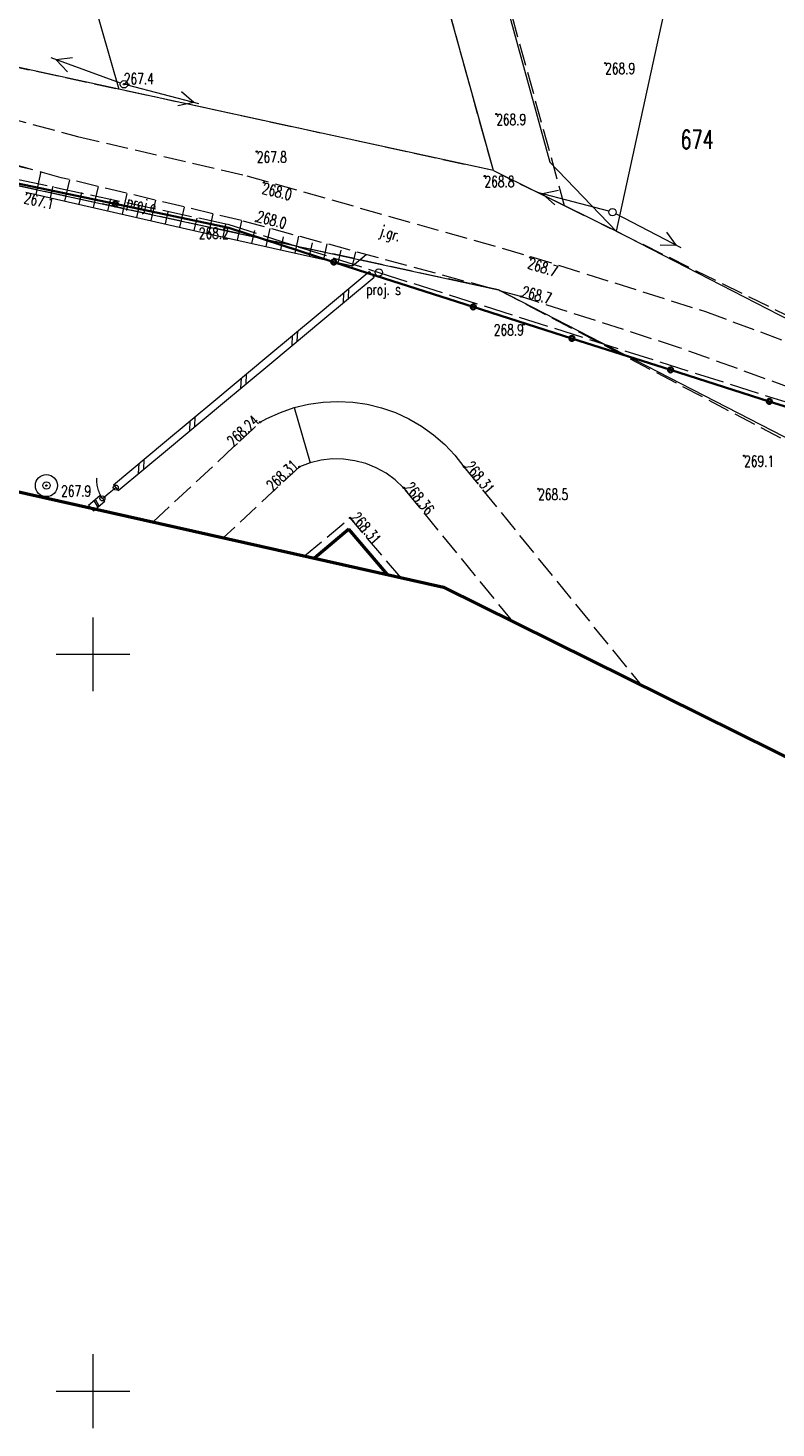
# Model space of a CAD drawing. Header units: metres. Extents: x 7457875 to 7459052, y 5635789 to 5636227.
# Tile 18 of 24: x 7458596 to 7458646, y 5635998 to 5636092. Entities that reach past the tile are written whole.
import ezdxf
from ezdxf.enums import TextEntityAlignment as Align

# ---------------------------------------------------------------- set-up
doc = ezdxf.new("R2010")
doc.units = ezdxf.units.M
doc.header["$MEASUREMENT"] = 0
for name, pattern in [('1', [0]), ('14', [1, -1]), ('2', [1.5, 1, -0.5]), ('BUBZ02', [1.75, 1.25, -0.5]), ('BUBZ03_01', [1, 1]), ('BUBZ03_01G', [0.875, 0.875]), ('EGBB01', [0]), ('GDE', [0]), ('GUK', [2, 1.5, -0.5]), ('KTJZ01', [2, 1.5, -0.5]), ('KTPL01', [2, 1.5, -0.5]), ('SUPE_01', [0]), ('SUPE_P_01', [2.5, 2, -0.5])]:
    doc.linetypes.add(name, pattern=pattern)
doc.layers.get('0').update_dxf_attribs({"color": 250, "linetype": 'CONTINUOUS', "lineweight": 100})
for name, color, linetype, lineweight in [('BUBZ_L_1', 7, 'BUBZ02', 18), ('BUBZ_L_2', 7, 'BUBZ03_01', 18), ('BUIB_L_1', 7, 'CONTINUOUS', 18), ('DZIALKI_L_0', 90, '1', 18), ('DZIALKI_T_0', 90, 'CONTINUOUS', 25), ('EGBB_L_0', 7, 'EGBB01', 50), ('KRZYZE_L_0', 7, '1', 18), ('KTJZ_E_T_0', 7, 'CONTINUOUS', 15), ('KTJZ_L_0', 7, 'KTJZ01', 18), ('KTOK_L_3', 7, '1', 18), ('KTOK_L_4', 7, 'CONTINUOUS', 35), ('KTPL_L_0', 7, 'KTPL01', 18), ('RTPW_T_0', 7, 'CONTINUOUS', 15), ('RTPW_T_1', 7, 'CONTINUOUS', 15), ('SUPE_L_3', 1, 'SUPE_01', 18), ('SUPM_E_T_0', 7, 'CONTINUOUS', 15), ('SUPM_T_0', 7, 'CONTINUOUS', 15), ('SUPP_E_T_2', 1, 'CONTINUOUS', 15), ('SUPP_L_2', 1, 'SUPE_P_01', 18), ('SUSM_T_3', 7, 'CONTINUOUS', 18), ('SUUW_T_1', 7, 'CONTINUOUS', 18), ('UZYTKI_L_0', 90, '2', 18), ('ZAKRES_L_0', 1, '1', 50)]:
    doc.layers.add(name, color=color, linetype=linetype, lineweight=lineweight)
doc.styles.get("Standard").update_dxf_attribs({"font": 'Simplex.SHX', "width": 0.75})

# ---------------------------------------------------------------- blocks, each defined once
blk = doc.blocks.new('RTPW01')
at = {"linetype": 'Continuous'}
blk.add_circle((0, 0), 0.045, dxfattribs=at)
blk = doc.blocks.new('WSP')
at = {"linetype": 'Continuous'}
blk.add_circle((0, 0), 0.045, dxfattribs=at)
blk = doc.blocks.new('RTPW02')
at = {"linetype": 'Continuous'}
blk.add_circle((0, 0), 0.045, dxfattribs=at)
blk = doc.blocks.new('SLU')
at = {"linetype": 'Continuous'}
blk.add_circle((0, 0), 0.25, dxfattribs=at)
blk = doc.blocks.new('SUSM04_01')
at = {"linetype": 'Continuous'}
blk.add_circle((0, 0), 0.25, dxfattribs=at)
blk = doc.blocks.new('SUUS13')
at = {"linetype": 'Continuous'}
for radius in [0.75, 0.25]:
    blk.add_circle((0, 0), radius, dxfattribs=at)

msp = doc.modelspace()

# ---------------------------------------------------------------- linework, layer by layer
at = {"layer": 'BUBZ_L_1', "linetype": '1'}
for p, q in [((7458596.141, 5636081.191), (7458596.496, 5636082.752)), ((7458598.091, 5636080.747), (7458598.42, 5636082.196)), ((7458597.116, 5636080.969), (7458597.295, 5636081.755)), ((7458599.066, 5636080.526), (7458599.247, 5636081.321)), ((7458600.041, 5636080.304), (7458600.366, 5636081.732)), ((7458601.991, 5636079.86), (7458602.312, 5636081.268)), ((7458601.016, 5636080.082), (7458601.2, 5636080.887)), ((7458602.967, 5636079.639), (7458603.152, 5636080.454)), ((7458603.942, 5636079.417), (7458604.257, 5636080.803)), ((7458604.917, 5636079.195), (7458605.104, 5636080.02)), ((7458605.892, 5636078.973), (7458606.203, 5636080.339)), ((7458606.867, 5636078.752), (7458607.054, 5636079.587)), ((7458607.843, 5636078.533), (7458608.144, 5636079.876)), ((7458608.819, 5636078.314), (7458609.009, 5636079.162)), ((7458609.794, 5636078.095), (7458610.09, 5636079.412)), ((7458610.77, 5636077.877), (7458610.965, 5636078.747)), ((7458611.746, 5636077.658), (7458612.021, 5636078.886)), ((7458612.722, 5636077.439), (7458612.922, 5636078.331)), ((7458613.698, 5636077.221), (7458613.953, 5636078.361)), ((7458614.673, 5636077.002), (7458614.878, 5636077.915)), ((7458615.649, 5636076.783), (7458615.885, 5636077.836)), ((7458616.625, 5636076.565), (7458616.818, 5636077.426)), ((7458617.601, 5636076.346), (7458617.817, 5636077.311))]:
    msp.add_line(p, q, dxfattribs=at)
at = {"layer": 'BUBZ_L_2', "linetype": 'BUBZ03_01'}
for p, q in [((7458595.825, 5636082.898), (7458592.982, 5636083.514)), ((7458617.601, 5636076.346), (7458618.52, 5636077.121))]:
    msp.add_line(p, q, dxfattribs=at)
at = {"layer": 'BUBZ_L_2', "linetype": 'BUBZ03_01G'}
for p, q in [((7458595.439, 5636081.351), (7458606.837, 5636078.758)), ((7458606.837, 5636078.758), (7458617.601, 5636076.346))]:
    msp.add_line(p, q, dxfattribs=at)
at = {"layer": 'BUIB_L_1'}
for p, q in [((7458615.263, 5636073.067), (7458618.731, 5636075.96)), ((7458615.583, 5636072.683), (7458619.052, 5636075.575)), ((7458618.731, 5636075.96), (7458619.052, 5636075.575)), ((7458616.97, 5636073.84), (7458616.997, 5636074.513)), ((7458617.317, 5636074.129), (7458617.344, 5636074.803)), ((7458611.794, 5636070.175), (7458615.263, 5636073.067)), ((7458612.114, 5636069.791), (7458615.583, 5636072.683)), ((7458613.501, 5636070.948), (7458613.528, 5636071.621)), ((7458613.848, 5636071.237), (7458613.875, 5636071.91)), ((7458608.325, 5636067.283), (7458611.794, 5636070.175)), ((7458608.645, 5636066.899), (7458612.114, 5636069.791)), ((7458610.032, 5636068.056), (7458610.059, 5636068.729)), ((7458610.379, 5636068.345), (7458610.406, 5636069.018)), ((7458604.856, 5636064.39), (7458608.325, 5636067.283)), ((7458605.176, 5636064.006), (7458608.645, 5636066.899)), ((7458606.564, 5636065.163), (7458606.59, 5636065.836)), ((7458606.91, 5636065.452), (7458606.937, 5636066.126)), ((7458601.387, 5636061.498), (7458604.856, 5636064.39)), ((7458601.707, 5636061.114), (7458605.176, 5636064.006)), ((7458603.095, 5636062.271), (7458603.121, 5636062.944)), ((7458603.442, 5636062.56), (7458603.468, 5636063.233)), ((7458601.387, 5636061.498), (7458601.707, 5636061.114)), ((7458599.701, 5636060.109), (7458600.473, 5636060.764)), ((7458599.701, 5636060.109), (7458600.025, 5636059.728)), ((7458600.025, 5636059.728), (7458600.797, 5636060.382)), ((7458600.334, 5636059.99), (7458600.087, 5636060.437)), ((7458600.411, 5636060.055), (7458600.165, 5636060.502)), ((7458600.473, 5636060.764), (7458600.797, 5636060.382))]:
    msp.add_line(p, q, dxfattribs=at)
at = {"layer": 'DZIALKI_L_0', "linetype": 'GDE'}
for p, q in [((7458595.707, 5636109.624), (7458601.74, 5636088.34)), ((7458627.14, 5636082.81), (7458621.304, 5636103.955)), ((7458625.582, 5636103.008), (7458630.96, 5636083.39)), ((7458639.82, 5636098.663), (7458635.47, 5636078.7)), ((7458532.59, 5636095.31), (7458627.49, 5636074.72)), ((7458601.74, 5636088.34), (7458572.72, 5636094.66)), ((7458627.14, 5636082.81), (7458601.74, 5636088.34)), ((7458635.47, 5636078.7), (7458630.96, 5636083.39)), ((7458627.14, 5636082.81), (7458630.01, 5636081.39)), ((7458630.01, 5636081.39), (7458631.95, 5636080.44)), ((7458635.47, 5636078.7), (7458631.95, 5636080.44)), ((7458648.13, 5636072.19), (7458635.47, 5636078.7)), ((7458662.56, 5636056.66), (7458627.49, 5636074.72))]:
    msp.add_line(p, q, dxfattribs=at)
at = {"layer": 'EGBB_L_0', "linetype": 'EGBB01'}
for p, q in [((7458617.35, 5636058.48), (7458615.024, 5636056.511)), ((7458619.964, 5636055.401), (7458617.35, 5636058.48))]:
    msp.add_line(p, q, dxfattribs=at)
at = {"layer": 'KRZYZE_L_0', "linetype": '1'}
for p, q in [((7458600, 5636047.5), (7458600, 5636052.5)), ((7458597.5, 5636050), (7458602.5, 5636050)), ((7458600, 5635997.5), (7458600, 5636002.5)), ((7458597.5, 5636000), (7458602.5, 5636000))]:
    msp.add_line(p, q, dxfattribs=at)
at = {"layer": 'KTJZ_L_0', "linetype": 'KTJZ01'}
for p, q in [((7458586.273, 5636088.536), (7458598.956, 5636085.133)), ((7458597.852, 5636082.331), (7458585.4, 5636085.809)), ((7458598.956, 5636085.133), (7458610.423, 5636082.463)), ((7458610.061, 5636079.419), (7458597.852, 5636082.331)), ((7458610.423, 5636082.463), (7458629.652, 5636076.996)), ((7458629.005, 5636074.271), (7458610.061, 5636079.419)), ((7458629.652, 5636076.996), (7458641.51, 5636073.255)), ((7458639.765, 5636070.795), (7458629.005, 5636074.271)), ((7458641.51, 5636073.255), (7458655.958, 5636067.895)), ((7458653.085, 5636065.968), (7458639.765, 5636070.795))]:
    msp.add_line(p, q, dxfattribs=at)
at = {"layer": 'KTOK_L_3'}
for p, q in [((7458600.266, 5636061.829), (7458600.271, 5636061.923)), ((7458600.267, 5636061.74), (7458600.266, 5636061.829)), ((7458600.269, 5636061.651), (7458600.267, 5636061.74)), ((7458600.282, 5636061.56), (7458600.269, 5636061.651)), ((7458600.271, 5636061.923), (7458600.277, 5636061.953)), ((7458600.29, 5636061.476), (7458600.282, 5636061.56)), ((7458600.31, 5636061.376), (7458600.29, 5636061.476)), ((7458600.323, 5636061.285), (7458600.31, 5636061.376)), ((7458600.355, 5636061.195), (7458600.323, 5636061.285)), ((7458600.381, 5636061.1), (7458600.355, 5636061.195)), ((7458600.413, 5636061.011), (7458600.381, 5636061.1)), ((7458601.091, 5636060.94), (7458601.547, 5636061.306)), ((7458600.451, 5636060.926), (7458600.413, 5636061.011)), ((7458600.49, 5636060.828), (7458600.451, 5636060.926)), ((7458600.534, 5636060.748), (7458600.49, 5636060.828)), ((7458600.585, 5636060.661), (7458600.534, 5636060.748)), ((7458600.635, 5636060.573), (7458600.585, 5636060.661)), ((7458600.635, 5636060.573), (7458601.091, 5636060.94))]:
    msp.add_line(p, q, dxfattribs=at)
for centre in [(7458601.547, 5636061.306), (7458600.635, 5636060.573)]:
    msp.add_circle(centre, 0.17, dxfattribs=at)
at = {"layer": 'KTOK_L_4'}
for p, q in [((7458593.828, 5636082.17), (7458601.513, 5636080.555)), ((7458601.513, 5636080.555), (7458609.198, 5636078.94)), ((7458609.198, 5636078.94), (7458616.325, 5636076.606)), ((7458616.325, 5636076.606), (7458618.632, 5636075.85)), ((7458618.632, 5636075.85), (7458625.776, 5636073.567)), ((7458625.776, 5636073.567), (7458632.467, 5636071.429)), ((7458632.467, 5636071.429), (7458639.157, 5636069.292)), ((7458639.157, 5636069.292), (7458645.848, 5636067.154)), ((7458645.848, 5636067.154), (7458652.538, 5636065.016))]:
    msp.add_line(p, q, dxfattribs=at)
for centre in [(7458601.513, 5636080.555), (7458616.325, 5636076.606), (7458625.776, 5636073.567), (7458632.467, 5636071.429), (7458639.157, 5636069.292), (7458645.848, 5636067.154)]:
    msp.add_circle(centre, 0.17, dxfattribs=at)
at = {"layer": 'KTPL_L_0', "linetype": 'KTPL01'}
for p, q in [((7458612.702, 5636066.407), (7458613.646, 5636066.734)), ((7458613.646, 5636066.734), (7458614.618, 5636066.97)), ((7458614.618, 5636066.97), (7458615.607, 5636067.111)), ((7458615.607, 5636067.111), (7458616.606, 5636067.158)), ((7458616.606, 5636067.158), (7458617.604, 5636067.108)), ((7458617.604, 5636067.108), (7458618.593, 5636066.964)), ((7458618.593, 5636066.964), (7458619.564, 5636066.726)), ((7458619.564, 5636066.726), (7458620.508, 5636066.396)), ((7458611.325, 5636065.735), (7458611.793, 5636065.992)), ((7458611.793, 5636065.992), (7458612.702, 5636066.407)), ((7458620.508, 5636066.396), (7458621.416, 5636065.978)), ((7458621.416, 5636065.978), (7458622.28, 5636065.475)), ((7458604.068, 5636058.974), (7458611.325, 5636065.735)), ((7458622.28, 5636065.475), (7458623.092, 5636064.892)), ((7458623.092, 5636064.892), (7458623.844, 5636064.234)), ((7458623.844, 5636064.234), (7458624.53, 5636063.507)), ((7458614.714, 5636062.984), (7458613.995, 5636062.716)), ((7458615.46, 5636063.162), (7458614.714, 5636062.984)), ((7458616.223, 5636063.246), (7458615.46, 5636063.162)), ((7458616.99, 5636063.236), (7458616.223, 5636063.246)), ((7458617.751, 5636063.132), (7458616.99, 5636063.236)), ((7458618.492, 5636062.935), (7458617.751, 5636063.132)), ((7458619.204, 5636062.648), (7458618.492, 5636062.935)), ((7458624.53, 5636063.507), (7458625.144, 5636062.718)), ((7458613.995, 5636062.716), (7458608.831, 5636057.903)), ((7458619.875, 5636062.276), (7458619.204, 5636062.648)), ((7458620.495, 5636061.824), (7458619.875, 5636062.276)), ((7458625.144, 5636062.718), (7458637.151, 5636047.91)), ((7458621.055, 5636061.299), (7458620.495, 5636061.824)), ((7458628.452, 5636052.22), (7458621.055, 5636061.299)), ((7458614.341, 5636056.665), (7458617.43, 5636059.25)), ((7458620.875, 5636055.196), (7458617.43, 5636059.25)), ((7458617.35, 5636058.48), (7458615.024, 5636056.511)), ((7458619.964, 5636055.401), (7458617.35, 5636058.48))]:
    msp.add_line(p, q, dxfattribs=at)
at = {"layer": 'KTPL_L_0', "linetype": '14'}
msp.add_line((7458613.646, 5636066.734), (7458614.714, 5636062.984), dxfattribs=at)
at = {"layer": 'SUPE_L_3', "linetype": 'SUPE_01'}
for p, q in [((7458598.602, 5636090.466), (7458597.492, 5636090.336)), ((7458601.865, 5636088.755), (7458597.163, 5636090.455)), ((7458598.262, 5636089.526), (7458597.492, 5636090.336)), ((7458607.178, 5636087.339), (7458602.342, 5636088.607)), ((7458606.84, 5636087.427), (7458605.999, 5636088.165)), ((7458606.84, 5636087.427), (7458605.746, 5636087.197)), ((7458634.968, 5636080.053), (7458630.132, 5636081.321)), ((7458631.564, 5636081.463), (7458630.47, 5636081.233)), ((7458631.311, 5636080.495), (7458630.47, 5636081.233)), ((7458639.867, 5636077.567), (7458635.432, 5636079.875)), ((7458639.557, 5636077.728), (7458638.901, 5636078.633)), ((7458639.557, 5636077.728), (7458638.439, 5636077.746))]:
    msp.add_line(p, q, dxfattribs=at)
at = {"layer": 'SUPP_L_2', "linetype": 'SUPE_P_01'}
for p, q in [((7458585.168, 5636084.298), (7458609.148, 5636079.178)), ((7458609.148, 5636079.178), (7458619.371, 5636075.903)), ((7458619.371, 5636075.903), (7458652.74, 5636065.282))]:
    msp.add_line(p, q, dxfattribs=at)
at = {"layer": 'UZYTKI_L_0', "linetype": 'GUK'}
for p, q in [((7458627.14, 5636082.81), (7458621.303, 5636103.955)), ((7458625.725, 5636102.976), (7458631.95, 5636080.44)), ((7458627.49, 5636074.72), (7458532.59, 5636095.31)), ((7458572.72, 5636094.66), (7458601.74, 5636088.34)), ((7458627.14, 5636082.81), (7458601.74, 5636088.34)), ((7458627.14, 5636082.81), (7458630.01, 5636081.39)), ((7458631.95, 5636080.44), (7458630.01, 5636081.39)), ((7458631.95, 5636080.44), (7458635.47, 5636078.7)), ((7458635.47, 5636078.7), (7458648.21, 5636072.41)), ((7458659.02, 5636058.15), (7458627.49, 5636074.72))]:
    msp.add_line(p, q, dxfattribs=at)
at = {"layer": 'ZAKRES_L_0', "linetype": '1'}
for p, q in [((7458538.59, 5636073.69), (7458623.75, 5636054.55)), ((7458623.75, 5636054.55), (7458708.9, 5636012.36))]:
    msp.add_line(p, q, dxfattribs=at)

# ---------------------------------------------------------------- block references
at = {"layer": 'RTPW_T_0'}
for name, p in [('RTPW01', (7458634.72, 5636090.11)), ('RTPW01', (7458602.1, 5636088.67)), ('WSP', (7458611.59, 5636082)), ('RTPW01', (7458626.55, 5636082.44)), ('WSP', (7458611.04, 5636079.38)), ('RTPW01', (7458629.2, 5636072.38)), ('RTPW01', (7458644.14, 5636063.47)), ('RTPW01', (7458630.18, 5636061.22))]:
    msp.add_blockref(name, p, dxfattribs=at)
for p, rotation in [((7458627.343, 5636086.651), 0.062663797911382), ((7458611.104, 5636084.103), 0.0626364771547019), ((7458609.198, 5636078.94), 0.06271843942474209), ((7458629.643, 5636076.922), 0.06271843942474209), ((7458629.005, 5636074.271), 0.0627457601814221), ((7458596.842, 5636061.444), 0.0629916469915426)]:
    msp.add_blockref('RTPW01', p, dxfattribs=dict(at, rotation=rotation))
at = {"layer": 'RTPW_T_1'}
for p in [(7458611.325, 5636065.735), (7458613.995, 5636062.716), (7458625.144, 5636062.718), (7458621.055, 5636061.299), (7458617.43, 5636059.25)]:
    msp.add_blockref('RTPW02', p, dxfattribs=at)
at = {"layer": 'SUPM_T_0'}
msp.add_blockref('SLU', (7458619.371, 5636075.903), dxfattribs=at)
at = {"layer": 'SUSM_T_3'}
for p in [(7458602.1, 5636088.67), (7458635.21, 5636079.99)]:
    msp.add_blockref('SUSM04_01', p, dxfattribs=at)
at = {"layer": 'SUUW_T_1'}
msp.add_blockref('SUUS13', (7458596.842, 5636061.444), dxfattribs=at)

# ---------------------------------------------------------------- texts
at = {"layer": 'DZIALKI_T_0', "width": 0.7}
msp.add_text('674', height=1.25, dxfattribs=at).set_placement((7458639.827, 5636085.548), align=Align.TOP_LEFT)
at = {"layer": 'KTJZ_E_T_0', "width": 0.7}
msp.add_text('j.gr.', height=0.75, rotation=342.67916, dxfattribs=at).set_placement((7458620.136, 5636078.461), align=Align.MIDDLE)
at = {"layer": 'RTPW_T_0', "width": 0.7}
for s, p in [('268.9', (7458634.72, 5636090.11)), ('268.8', (7458626.55, 5636082.44)), ('269.1', (7458644.14, 5636063.47)), ('268.5', (7458630.18, 5636061.22))]:
    msp.add_text(s, height=0.75, dxfattribs=at).set_placement(p, align=Align.TOP_LEFT)
msp.add_text('267.4', height=0.75, dxfattribs=at).set_placement((7458602.1, 5636088.67))
for s, rotation, p in [('268.9', 0.06266, (7458627.343, 5636086.651)), ('267.8', 0.06266, (7458611.104, 5636084.103)), ('268.0', 345.76488, (7458611.59, 5636082)), ('267.1', 347.18714, (7458595.439, 5636081.351)), ('268.7', 342.2437, (7458629.643, 5636076.922)), ('267.9', 0.06299, (7458597.842, 5636061.446))]:
    msp.add_text(s, height=0.75, rotation=rotation, dxfattribs=at).set_placement(p, align=Align.TOP_LEFT)
for s, rotation, p in [('268.0', 344.78729, (7458611.04, 5636079.38)), ('268.7', 345.21764, (7458629.005, 5636074.271))]:
    msp.add_text(s, height=0.75, rotation=rotation, dxfattribs=at).set_placement(p)
msp.add_text('268.2', height=0.75, rotation=0.06272, dxfattribs=at).set_placement((7458609.198, 5636078.94), align=Align.TOP_RIGHT)
msp.add_text('268.9', height=0.75, dxfattribs=at).set_placement((7458629.2, 5636072.38), align=Align.TOP_RIGHT)
at = {"layer": 'RTPW_T_1', "width": 0.7}
for s, rotation, p in [('268.24', 42.97488, (7458611.325, 5636065.735)), ('268.31', 42.98333, (7458613.995, 5636062.716))]:
    msp.add_text(s, height=0.75, rotation=rotation, dxfattribs=at).set_placement(p, align=Align.RIGHT)
for s, rotation, p in [('268.31', 309.03679, (7458625.144, 5636062.718)), ('268.36', 309.17282, (7458621.055, 5636061.299)), ('268.31', 310.35815, (7458617.43, 5636059.25))]:
    msp.add_text(s, height=0.75, rotation=rotation, dxfattribs=at).set_placement(p)
at = {"layer": 'SUPM_E_T_0', "width": 0.7}
msp.add_text('proj. s', height=0.75, dxfattribs=at).set_placement((7458618.518, 5636074.378))
at = {"layer": 'SUPP_E_T_2', "width": 0.7}
msp.add_text('proj.e', height=0.75, rotation=347.94838, dxfattribs=at).set_placement((7458603.272, 5636080.432), align=Align.MIDDLE)

doc.saveas('drawing.dxf')
